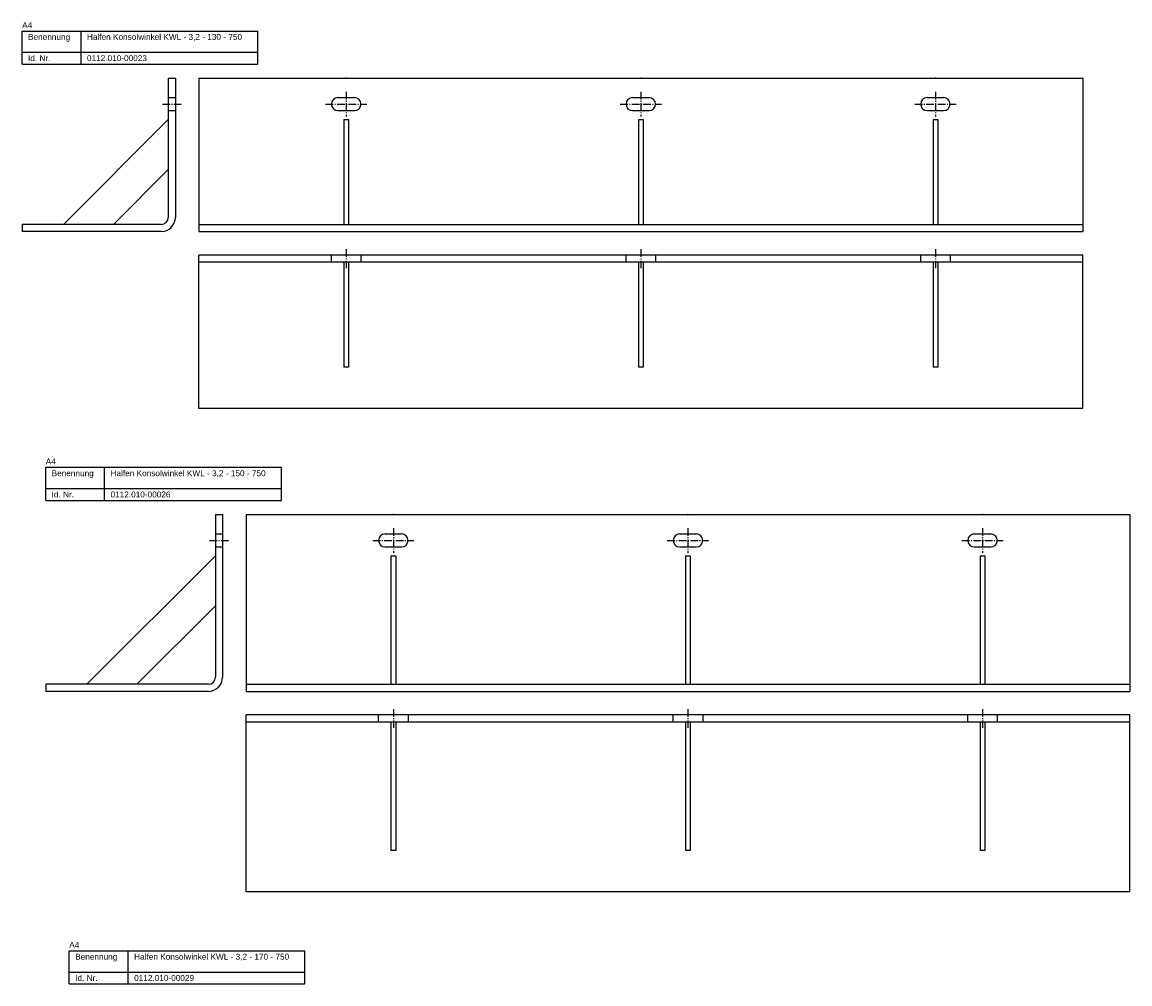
# Model space of a CAD drawing. Header units: millimetres. Extents: x 3683 to 6843, y -2519 to 868.
# Tile 10 of 12: x 4383 to 5323, y 53 to 868. Entities that reach past the tile are written whole.
import ezdxf

# ---------------------------------------------------------------- set-up
doc = ezdxf.new("R2010")
doc.units = ezdxf.units.MM
doc.linetypes.add('MITTELLINIE', pattern=[0.977, 0.65, -0.13, 0.067, -0.13])
doc.linetypes.add('VERDECKT', pattern=[9.525, 6.35, -3.175])
doc.layers.add('HALFEN-KONSOLANKER', color=2, linetype='CONTINUOUS')
doc.styles.add('ARIAL50', font='ARIAL.TTF', dxfattribs={"height": 5})

msp = doc.modelspace()

# ---------------------------------------------------------------- linework, layer by layer
at = {"layer": 'HALFEN-KONSOLANKER'}
for p, q in [((4383.13, 860.77), (4583.13, 860.77)), ((4383.13, 832.77), (4383.13, 860.77)), ((4433.13, 832.77), (4433.13, 860.77)), ((4583.13, 832.77), (4583.13, 860.77)), ((4383.13, 842.77), (4583.13, 842.77)), ((4383.13, 832.77), (4583.13, 832.77)), ((4507.13, 820.77), (4507.13, 702.77)), ((4507.13, 820.77), (4513.13, 820.77)), ((4513.13, 820.77), (4513.13, 702.77)), ((4533.13, 820.77), (5283.13, 820.77)), ((4533.13, 820.77), (4533.13, 690.77)), ((5283.13, 820.77), (5283.13, 690.77)), ((4651.13, 804.27), (4665.13, 804.27)), ((4901.13, 804.27), (4915.13, 804.27)), ((5151.13, 804.27), (5165.13, 804.27)), ((4651.13, 793.27), (4665.13, 793.27)), ((4901.13, 793.27), (4915.13, 793.27)), ((5151.13, 793.27), (5165.13, 793.27)), ((4507.13, 785.77), (4418.13, 696.77)), ((4656.13, 785.77), (4656.13, 696.77)), ((4656.13, 785.77), (4660.13, 785.77)), ((4660.13, 785.77), (4660.13, 696.77)), ((4906.13, 785.77), (4906.13, 696.77)), ((4906.13, 785.77), (4910.13, 785.77)), ((4910.13, 785.77), (4910.13, 696.77)), ((5156.13, 785.77), (5156.13, 696.77)), ((5156.13, 785.77), (5160.13, 785.77)), ((5160.13, 785.77), (5160.13, 696.77)), ((4507.13, 743.35), (4460.56, 696.77)), ((4501.13, 696.77), (4383.13, 696.77)), ((4383.13, 696.77), (4383.13, 690.77)), ((4533.13, 696.77), (5283.13, 696.77)), ((4501.13, 690.77), (4383.13, 690.77)), ((4533.13, 690.77), (5283.13, 690.77)), ((5283.13, 670.77), (4533.13, 670.77)), ((4533.13, 540.77), (4533.13, 670.77)), ((5283.13, 540.77), (5283.13, 670.77)), ((5283.13, 664.77), (4533.13, 664.77)), ((4656.13, 664.77), (4656.13, 575.77)), ((4660.13, 664.77), (4660.13, 575.77)), ((4906.13, 664.77), (4906.13, 575.77)), ((4910.13, 664.77), (4910.13, 575.77)), ((5156.13, 664.77), (5156.13, 575.77)), ((5160.13, 664.77), (5160.13, 575.77)), ((4660.13, 575.77), (4656.13, 575.77)), ((4910.13, 575.77), (4906.13, 575.77)), ((5160.13, 575.77), (5156.13, 575.77)), ((5283.13, 540.77), (4533.13, 540.77)), ((4403.13, 490.77), (4603.13, 490.77)), ((4403.13, 462.77), (4403.13, 490.77)), ((4453.13, 462.77), (4453.13, 490.77)), ((4603.13, 462.77), (4603.13, 490.77)), ((4403.13, 472.77), (4603.13, 472.77)), ((4403.13, 462.77), (4603.13, 462.77)), ((4547.13, 450.77), (4547.13, 312.77)), ((4547.13, 450.77), (4553.13, 450.77)), ((4553.13, 450.77), (4553.13, 312.77)), ((4573.13, 450.77), (5323.13, 450.77)), ((4573.13, 450.77), (4573.13, 300.77)), ((5323.13, 450.77), (5323.13, 300.77)), ((4691.13, 434.27), (4705.13, 434.27)), ((4941.13, 434.27), (4955.13, 434.27)), ((5191.13, 434.27), (5205.13, 434.27)), ((4691.13, 423.27), (4705.13, 423.27)), ((4941.13, 423.27), (4955.13, 423.27)), ((5191.13, 423.27), (5205.13, 423.27)), ((4547.13, 415.77), (4438.13, 306.77)), ((4696.13, 415.77), (4696.13, 306.77)), ((4696.13, 415.77), (4700.13, 415.77)), ((4700.13, 415.77), (4700.13, 306.77)), ((4946.13, 415.77), (4946.13, 306.77)), ((4946.13, 415.77), (4950.13, 415.77)), ((4950.13, 415.77), (4950.13, 306.77)), ((5196.13, 415.77), (5196.13, 306.77)), ((5196.13, 415.77), (5200.13, 415.77)), ((5200.13, 415.77), (5200.13, 306.77)), ((4547.13, 373.35), (4480.56, 306.77)), ((4541.13, 306.77), (4403.13, 306.77)), ((4403.13, 306.77), (4403.13, 300.77)), ((4573.13, 306.77), (5323.13, 306.77)), ((4541.13, 300.77), (4403.13, 300.77)), ((4573.13, 300.77), (5323.13, 300.77)), ((5323.13, 280.77), (4573.13, 280.77)), ((4573.13, 130.77), (4573.13, 280.77)), ((5323.13, 274.77), (4573.13, 274.77)), ((4696.13, 274.77), (4696.13, 165.77)), ((4700.13, 274.77), (4700.13, 165.77)), ((4946.13, 274.77), (4946.13, 165.77)), ((4950.13, 274.77), (4950.13, 165.77)), ((5196.13, 274.77), (5196.13, 165.77)), ((5200.13, 274.77), (5200.13, 165.77)), ((5323.13, 130.77), (5323.13, 280.77)), ((4700.13, 165.77), (4696.13, 165.77)), ((4950.13, 165.77), (4946.13, 165.77)), ((5200.13, 165.77), (5196.13, 165.77)), ((5323.13, 130.77), (4573.13, 130.77)), ((4423.13, 80.77), (4623.13, 80.77)), ((4423.13, 52.77), (4423.13, 80.77)), ((4473.13, 52.77), (4473.13, 80.77)), ((4623.13, 52.77), (4623.13, 80.77)), ((4423.13, 62.77), (4623.13, 62.77)), ((4423.13, 52.77), (4623.13, 52.77))]:
    msp.add_line(p, q, dxfattribs=at)
at = {"layer": 'HALFEN-KONSOLANKER', "color": 1, "linetype": 'MITTELLINIE', "ltscale": 10}
for p, q in [((4658.13, 809.27), (4658.13, 788.27)), ((4908.13, 809.27), (4908.13, 788.27)), ((5158.13, 809.27), (5158.13, 788.27)), ((4502.13, 798.77), (4518.13, 798.77)), ((4640.63, 798.77), (4675.63, 798.77)), ((4890.63, 798.77), (4925.63, 798.77)), ((5140.63, 798.77), (5175.63, 798.77)), ((4658.13, 675.77), (4658.13, 659.77)), ((4908.13, 675.77), (4908.13, 659.77)), ((5158.13, 675.77), (5158.13, 659.77)), ((4698.13, 439.27), (4698.13, 418.27)), ((4948.13, 439.27), (4948.13, 418.27)), ((5198.13, 439.27), (5198.13, 418.27)), ((4542.13, 428.77), (4558.13, 428.77)), ((4680.63, 428.77), (4715.63, 428.77)), ((4930.63, 428.77), (4965.63, 428.77)), ((5180.63, 428.77), (5215.63, 428.77)), ((4698.13, 285.77), (4698.13, 269.77)), ((4948.13, 285.77), (4948.13, 269.77)), ((5198.13, 285.77), (5198.13, 269.77))]:
    msp.add_line(p, q, dxfattribs=at)
at = {"layer": 'HALFEN-KONSOLANKER', "color": 1, "linetype": 'VERDECKT'}
for p, q in [((4507.13, 804.27), (4513.13, 804.27)), ((4507.13, 793.27), (4513.13, 793.27)), ((4645.63, 664.77), (4645.63, 670.77)), ((4670.63, 670.77), (4670.63, 664.77)), ((4895.63, 664.77), (4895.63, 670.77)), ((4920.63, 670.77), (4920.63, 664.77)), ((5145.63, 664.77), (5145.63, 670.77)), ((5170.63, 670.77), (5170.63, 664.77)), ((4547.13, 434.27), (4553.13, 434.27)), ((4547.13, 423.27), (4553.13, 423.27)), ((4685.63, 274.77), (4685.63, 280.77)), ((4710.63, 280.77), (4710.63, 274.77)), ((4935.63, 274.77), (4935.63, 280.77)), ((4960.63, 280.77), (4960.63, 274.77)), ((5185.63, 274.77), (5185.63, 280.77)), ((5210.63, 280.77), (5210.63, 274.77))]:
    msp.add_line(p, q, dxfattribs=at)
at = {"layer": 'HALFEN-KONSOLANKER'}
for centre, radius, start, end in [((4651.13, 798.77), 5.5, 90, 270), ((4665.13, 798.77), 5.5, 270, 90), ((4901.13, 798.77), 5.5, 90, 270), ((4915.13, 798.77), 5.5, 270, 90), ((5151.13, 798.77), 5.5, 90, 270), ((5165.13, 798.77), 5.5, 270, 90), ((4501.13, 702.77), 6, 270, 0), ((4501.13, 702.77), 12, 270, 0), ((4691.13, 428.77), 5.5, 90, 270), ((4705.13, 428.77), 5.5, 270, 90), ((4941.13, 428.77), 5.5, 90, 270), ((4955.13, 428.77), 5.5, 270, 90), ((5191.13, 428.77), 5.5, 90, 270), ((5205.13, 428.77), 5.5, 270, 90), ((4541.13, 312.77), 6, 270, 0), ((4541.13, 312.77), 12, 270, 0)]:
    msp.add_arc(centre, radius, start, end, dxfattribs=at)
for p in [(4658.13, 820.77), (4658.13, 820.77), (4908.13, 820.77), (4908.13, 820.77), (5158.13, 820.77), (5158.13, 820.77), (4698.13, 450.77), (4698.13, 450.77), (4948.13, 450.77), (4948.13, 450.77), (5198.13, 450.77), (5198.13, 450.77)]:
    msp.add_point(p, dxfattribs=at)

# ---------------------------------------------------------------- texts
at = {"layer": 'HALFEN-KONSOLANKER', "style": 'ARIAL50'}
for s, p in [('A4', (4383.13, 863.27)), ('Benennung', (4388.13, 853.27)), ('Halfen Konsolwinkel KWL - 3,2 - 130 - 750', (4438.13, 853.27)), ('Id. Nr.', (4388.13, 835.27)), ('0112.010-00023', (4438.13, 835.27)), ('A4', (4403.13, 493.27)), ('Benennung', (4408.13, 483.27)), ('Halfen Konsolwinkel KWL - 3,2 - 150 - 750', (4458.13, 483.27)), ('Id. Nr.', (4408.13, 465.27)), ('0112.010-00026', (4458.13, 465.27)), ('A4', (4423.13, 83.27)), ('Benennung', (4428.13, 73.27)), ('Halfen Konsolwinkel KWL - 3,2 - 170 - 750', (4478.13, 73.27)), ('Id. Nr.', (4428.13, 55.27)), ('0112.010-00029', (4478.13, 55.27))]:
    msp.add_text(s, height=5, dxfattribs=at).set_placement(p)

doc.saveas('drawing.dxf')
